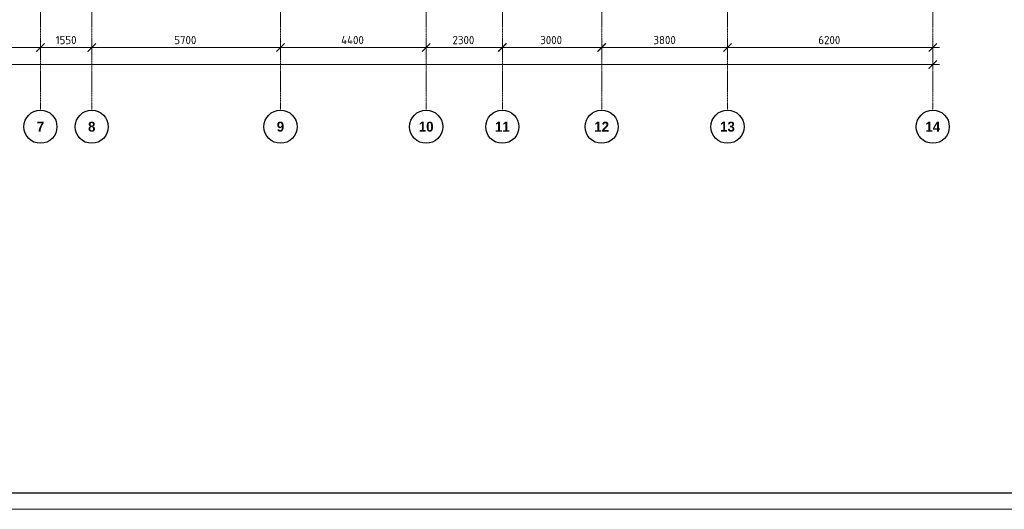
# Model space of a CAD drawing. Header units: millimetres. Extents: x 349531 to 1063351, y -131924 to 96186.
# Tile 202 of 228: x 997233 to 1026970, y 18157 to 32929. Entities that reach past the tile are written whole.
import ezdxf

# ---------------------------------------------------------------- set-up
doc = ezdxf.new("R2010")
doc.units = ezdxf.units.MM
doc.linetypes.add('______5', pattern=[1100, 800, -100, 100, -100])
doc.linetypes.add('осевая', pattern=[50.8, 31.75, -6.35, 6.35, -6.35])
for name, color, linetype, lineweight in [('Оси', 40, '______5', 18), ('РАЗМЕРЫ', 1, 'Continuous', 9), ('ТОНКИЕ', 7, 'Continuous', 9)]:
    doc.layers.add(name, color=color, linetype=linetype, lineweight=lineweight)
doc.layers.add('ТОЛСТЫЕ_ОСНОВНЫЕ', color=6, linetype='Continuous')
doc.styles.add('Century Gothic', font='GOTHIC.TTF')
doc.styles.add('GOST-2.304_Type-B', font='GOST_Common.ttf')
doc.dimstyles.new('СПДС', dxfattribs={"dimscale": 100, "dimtxt": 2.5, "dimasz": 2.5, "dimexe": 1.25, "dimexo": 0, "dimtad": 1, "dimdec": 0, "dimtxsty": 'GOST-2.304_Type-B', "dimblk": 'ARCHTICK', "dimcen": 2.5, "dimdle": 2, "dimadec": 0, "dimazin": 2, "dimtfac": 0.75, "dimtdec": 0, "dimtmove": 1, "dimatfit": 3, "dimfxl": 1, "dimtolj": 1, "dimarcsym": 1})

# ---------------------------------------------------------------- blocks, each defined once
blk = doc.blocks.new('*U1379')
at = {"layer": 'ТОЛСТЫЕ_ОСНОВНЫЕ', "color": 6}
blk.add_lwpolyline([(20, 5), (886, 5), (886, 415), (20, 415)], close=True, dxfattribs=at)
at = {"layer": 'ТОНКИЕ'}
blk.add_lwpolyline([(0, 0), (891, 0), (891, 420), (0, 420)], close=True, dxfattribs=at)
blk = doc.blocks.new('_ArchTick')
at = {"color": 0, "linetype": 'ByBlock', "const_width": 0.15}
blk.add_lwpolyline([(-0.5, -0.5), (0.5, 0.5)], dxfattribs=at)
blk = doc.blocks.new('*D1694')
at = {"color": 0, "lineweight": -2, "transparency": 16777216}
for p, q in [((983646, -19381), (983646, -19256)), ((1030446, -19495), (1030446, -19256)), ((983446, -19381), (1030646, -19381))]:
    blk.add_line(p, q, dxfattribs=at)
at = {"layer": 'DEFPOINTS', "color": 0, "transparency": 16777216}
for p in [(983646, -19381), (1030446, -19381), (1030446, -19495)]:
    blk.add_point(p, dxfattribs=at)
at = {"color": 0, "lineweight": -2, "transparency": 16777216, "xscale": 250, "yscale": 250, "zscale": 250, "rotation": 180}
blk.add_blockref('_ArchTick', (983646, -19381), dxfattribs=at)
at = {"color": 0, "lineweight": -2, "transparency": 16777216, "xscale": 250, "yscale": 250, "zscale": 250}
blk.add_blockref('_ArchTick', (1030446, -19381), dxfattribs=at)
at = {"color": 0, "transparency": 16777216, "insert": (1001863, -19270), "char_height": 250, "width": 104166.67, "attachment_point": 5, "style": 'GOST-2.304_Type-B'}
blk.add_mtext('\\A1;46800', dxfattribs=at)
blk = doc.blocks.new('NSY101')
at = {"color": 0, "linetype": 'ByBlock', "lineweight": -2}
blk.add_circle((0, 0), 50, dxfattribs=at)
blk = doc.blocks.new('СЛОЖНЫЙ_ОБЪЕКТ_34')
at = {"layer": 'Оси', "color": 16, "linetype": 'Continuous', "lineweight": 25, "transparency": 33554687, "xscale": 9.999999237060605, "yscale": 9.999999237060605, "zscale": 9.999999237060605}
blk.add_blockref('NSY101', (24563, -43009), dxfattribs=at)
at = {"layer": 'Оси', "color": 16, "linetype": 'Continuous', "lineweight": 25, "transparency": 33554687, "insert": (24563, -43009), "char_height": 300, "width": 385, "attachment_point": 5, "style": 'Century Gothic'}
blk.add_mtext('\\A1;{\\fCentury Gothic|i0|b1;\\H300.000000;\\W1.000000;\\C16;7}\\P', dxfattribs=at)
blk = doc.blocks.new('СЛОЖНЫЙ_ОБЪЕКТ_35')
at = {"layer": 'Оси', "color": 16, "linetype": 'Continuous', "lineweight": 25, "transparency": 33554687, "xscale": 9.999999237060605, "yscale": 9.999999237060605, "zscale": 9.999999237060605}
blk.add_blockref('NSY101', (26113, -43009), dxfattribs=at)
at = {"layer": 'Оси', "color": 16, "linetype": 'Continuous', "lineweight": 25, "transparency": 33554687, "insert": (26113, -43009), "char_height": 300, "width": 385, "attachment_point": 5, "style": 'Century Gothic'}
blk.add_mtext('\\A1;{\\fCentury Gothic|i0|b1;\\H300.000000;\\W1.000000;\\C16;8}\\P', dxfattribs=at)
blk = doc.blocks.new('СЛОЖНЫЙ_ОБЪЕКТ_36')
at = {"layer": 'Оси', "color": 16, "linetype": 'Continuous', "lineweight": 25, "transparency": 33554687, "xscale": 9.999999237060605, "yscale": 9.999999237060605, "zscale": 9.999999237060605}
blk.add_blockref('NSY101', (31813, -43009), dxfattribs=at)
at = {"layer": 'Оси', "color": 16, "linetype": 'Continuous', "lineweight": 25, "transparency": 33554687, "insert": (31813, -43009), "char_height": 300, "width": 385, "attachment_point": 5, "style": 'Century Gothic'}
blk.add_mtext('\\A1;{\\fCentury Gothic|i0|b1;\\H300.000000;\\W1.000000;\\C16;9}\\P', dxfattribs=at)
blk = doc.blocks.new('СЛОЖНЫЙ_ОБЪЕКТ_37')
at = {"layer": 'Оси', "color": 16, "linetype": 'Continuous', "lineweight": 25, "transparency": 33554687, "xscale": 9.999999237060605, "yscale": 9.999999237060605, "zscale": 9.999999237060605}
blk.add_blockref('NSY101', (36213, -43009), dxfattribs=at)
at = {"layer": 'Оси', "color": 16, "linetype": 'Continuous', "lineweight": 25, "transparency": 33554687, "insert": (36213, -43009), "char_height": 300, "width": 620, "attachment_point": 5, "style": 'Century Gothic'}
blk.add_mtext('\\A1;{\\fCentury Gothic|i0|b1;\\H300.000000;\\W1.000000;\\C16;10}\\P', dxfattribs=at)
blk = doc.blocks.new('СЛОЖНЫЙ_ОБЪЕКТ_38')
at = {"layer": 'Оси', "color": 16, "linetype": 'Continuous', "lineweight": 25, "transparency": 33554687, "xscale": 9.999999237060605, "yscale": 9.999999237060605, "zscale": 9.999999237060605}
blk.add_blockref('NSY101', (38513, -43009), dxfattribs=at)
at = {"layer": 'Оси', "color": 16, "linetype": 'Continuous', "lineweight": 25, "transparency": 33554687, "insert": (38513, -43009), "char_height": 300, "width": 620, "attachment_point": 5, "style": 'Century Gothic'}
blk.add_mtext('\\A1;{\\fCentury Gothic|i0|b1;\\H300.000000;\\W1.000000;\\C16;11}\\P', dxfattribs=at)
blk = doc.blocks.new('СЛОЖНЫЙ_ОБЪЕКТ_39')
at = {"layer": 'Оси', "color": 16, "linetype": 'Continuous', "lineweight": 25, "transparency": 33554687, "xscale": 9.999999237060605, "yscale": 9.999999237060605, "zscale": 9.999999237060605}
blk.add_blockref('NSY101', (41513, -43009), dxfattribs=at)
at = {"layer": 'Оси', "color": 16, "linetype": 'Continuous', "lineweight": 25, "transparency": 33554687, "insert": (41513, -43009), "char_height": 300, "width": 620, "attachment_point": 5, "style": 'Century Gothic'}
blk.add_mtext('\\A1;{\\fCentury Gothic|i0|b1;\\H300.000000;\\W1.000000;\\C16;12}\\P', dxfattribs=at)
blk = doc.blocks.new('СЛОЖНЫЙ_ОБЪЕКТ_40')
at = {"layer": 'Оси', "color": 16, "linetype": 'Continuous', "lineweight": 25, "transparency": 33554687, "xscale": 9.999999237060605, "yscale": 9.999999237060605, "zscale": 9.999999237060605}
blk.add_blockref('NSY101', (45313, -43009), dxfattribs=at)
at = {"layer": 'Оси', "color": 16, "linetype": 'Continuous', "lineweight": 25, "transparency": 33554687, "insert": (45313, -43009), "char_height": 300, "width": 620, "attachment_point": 5, "style": 'Century Gothic'}
blk.add_mtext('\\A1;{\\fCentury Gothic|i0|b1;\\H300.000000;\\W1.000000;\\C16;13}\\P', dxfattribs=at)
blk = doc.blocks.new('СЛОЖНЫЙ_ОБЪЕКТ_41')
at = {"layer": 'Оси', "color": 16, "linetype": 'Continuous', "lineweight": 25, "transparency": 33554687, "xscale": 9.999999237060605, "yscale": 9.999999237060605, "zscale": 9.999999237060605}
blk.add_blockref('NSY101', (51513, -43009), dxfattribs=at)
at = {"layer": 'Оси', "color": 16, "linetype": 'Continuous', "lineweight": 25, "transparency": 33554687, "insert": (51513, -43009), "char_height": 300, "width": 620, "attachment_point": 5, "style": 'Century Gothic'}
blk.add_mtext('\\A1;{\\fCentury Gothic|i0|b1;\\H300.000000;\\W1.000000;\\C16;14}\\P', dxfattribs=at)
blk = doc.blocks.new('*D1684')
at = {"color": 0, "lineweight": -2, "transparency": 16777216}
for p, q in [((1000246, -18864), (1003696, -18864)), ((1000446, -18864), (1000446, -18739)), ((1003496, -18864), (1003496, -18739))]:
    blk.add_line(p, q, dxfattribs=at)
at = {"layer": 'DEFPOINTS', "color": 0, "transparency": 16777216}
for p in [(1000446, -18864), (1003496, -18864), (1003496, -18864)]:
    blk.add_point(p, dxfattribs=at)
at = {"color": 0, "lineweight": -2, "transparency": 16777216, "xscale": 250, "yscale": 250, "zscale": 250, "rotation": 180}
blk.add_blockref('_ArchTick', (1000446, -18864), dxfattribs=at)
at = {"color": 0, "lineweight": -2, "transparency": 16777216, "xscale": 250, "yscale": 250, "zscale": 250}
blk.add_blockref('_ArchTick', (1003496, -18864), dxfattribs=at)
at = {"color": 0, "transparency": 16777216, "insert": (1001945, -18639), "char_height": 250, "width": 83333.33, "attachment_point": 5, "style": 'GOST-2.304_Type-B'}
blk.add_mtext('\\A1;3050', dxfattribs=at)
blk = doc.blocks.new('*D1685')
at = {"color": 0, "lineweight": -2, "transparency": 16777216}
for p, q in [((1003296, -18864), (1005246, -18864)), ((1003496, -18864), (1003496, -18739)), ((1005046, -18864), (1005046, -18739))]:
    blk.add_line(p, q, dxfattribs=at)
at = {"layer": 'DEFPOINTS', "color": 0, "transparency": 16777216}
for p in [(1003496, -18864), (1005046, -18864), (1005046, -18864)]:
    blk.add_point(p, dxfattribs=at)
at = {"color": 0, "lineweight": -2, "transparency": 16777216, "xscale": 250, "yscale": 250, "zscale": 250, "rotation": 180}
blk.add_blockref('_ArchTick', (1003496, -18864), dxfattribs=at)
at = {"color": 0, "lineweight": -2, "transparency": 16777216, "xscale": 250, "yscale": 250, "zscale": 250}
blk.add_blockref('_ArchTick', (1005046, -18864), dxfattribs=at)
at = {"color": 0, "transparency": 16777216, "insert": (1004271, -18639), "char_height": 250, "width": 83333.33, "attachment_point": 5, "style": 'GOST-2.304_Type-B'}
blk.add_mtext('\\A1;1550', dxfattribs=at)
blk = doc.blocks.new('*D1686')
at = {"color": 0, "lineweight": -2, "transparency": 16777216}
for p, q in [((1004846, -18864), (1010946, -18864)), ((1005046, -18864), (1005046, -18739)), ((1010746, -18864), (1010746, -18739))]:
    blk.add_line(p, q, dxfattribs=at)
at = {"layer": 'DEFPOINTS', "color": 0, "transparency": 16777216}
for p in [(1005046, -18864), (1010746, -18864), (1010746, -18864)]:
    blk.add_point(p, dxfattribs=at)
at = {"color": 0, "lineweight": -2, "transparency": 16777216, "xscale": 250, "yscale": 250, "zscale": 250, "rotation": 180}
blk.add_blockref('_ArchTick', (1005046, -18864), dxfattribs=at)
at = {"color": 0, "lineweight": -2, "transparency": 16777216, "xscale": 250, "yscale": 250, "zscale": 250}
blk.add_blockref('_ArchTick', (1010746, -18864), dxfattribs=at)
at = {"color": 0, "transparency": 16777216, "insert": (1007870, -18639), "char_height": 250, "width": 83333.33, "attachment_point": 5, "style": 'GOST-2.304_Type-B'}
blk.add_mtext('\\A1;5700', dxfattribs=at)
blk = doc.blocks.new('*D1687')
at = {"color": 0, "lineweight": -2, "transparency": 16777216}
for p, q in [((1010546, -18864), (1015346, -18864)), ((1010746, -18864), (1010746, -18739)), ((1015146, -18864), (1015146, -18739))]:
    blk.add_line(p, q, dxfattribs=at)
at = {"layer": 'DEFPOINTS', "color": 0, "transparency": 16777216}
for p in [(1010746, -18864), (1015146, -18864), (1015146, -18864)]:
    blk.add_point(p, dxfattribs=at)
at = {"color": 0, "lineweight": -2, "transparency": 16777216, "xscale": 250, "yscale": 250, "zscale": 250, "rotation": 180}
blk.add_blockref('_ArchTick', (1010746, -18864), dxfattribs=at)
at = {"color": 0, "lineweight": -2, "transparency": 16777216, "xscale": 250, "yscale": 250, "zscale": 250}
blk.add_blockref('_ArchTick', (1015146, -18864), dxfattribs=at)
at = {"color": 0, "transparency": 16777216, "insert": (1012920, -18639), "char_height": 250, "width": 83333.33, "attachment_point": 5, "style": 'GOST-2.304_Type-B'}
blk.add_mtext('\\A1;4400', dxfattribs=at)
blk = doc.blocks.new('*D1688')
at = {"color": 0, "lineweight": -2, "transparency": 16777216}
for p, q in [((1014946, -18864), (1017646, -18864)), ((1015146, -18864), (1015146, -18739)), ((1017446, -18864), (1017446, -18739))]:
    blk.add_line(p, q, dxfattribs=at)
at = {"layer": 'DEFPOINTS', "color": 0, "transparency": 16777216}
for p in [(1015146, -18864), (1017446, -18864), (1017446, -18864)]:
    blk.add_point(p, dxfattribs=at)
at = {"color": 0, "lineweight": -2, "transparency": 16777216, "xscale": 250, "yscale": 250, "zscale": 250, "rotation": 180}
blk.add_blockref('_ArchTick', (1015146, -18864), dxfattribs=at)
at = {"color": 0, "lineweight": -2, "transparency": 16777216, "xscale": 250, "yscale": 250, "zscale": 250}
blk.add_blockref('_ArchTick', (1017446, -18864), dxfattribs=at)
at = {"color": 0, "transparency": 16777216, "insert": (1016270, -18639), "char_height": 250, "width": 83333.33, "attachment_point": 5, "style": 'GOST-2.304_Type-B'}
blk.add_mtext('\\A1;2300', dxfattribs=at)
blk = doc.blocks.new('*D1689')
at = {"color": 0, "lineweight": -2, "transparency": 16777216}
for p, q in [((1017246, -18864), (1020646, -18864)), ((1017446, -18864), (1017446, -18739)), ((1020446, -18864), (1020446, -18739))]:
    blk.add_line(p, q, dxfattribs=at)
at = {"layer": 'DEFPOINTS', "color": 0, "transparency": 16777216}
for p in [(1017446, -18864), (1020446, -18864), (1020446, -18864)]:
    blk.add_point(p, dxfattribs=at)
at = {"color": 0, "lineweight": -2, "transparency": 16777216, "xscale": 250, "yscale": 250, "zscale": 250, "rotation": 180}
blk.add_blockref('_ArchTick', (1017446, -18864), dxfattribs=at)
at = {"color": 0, "lineweight": -2, "transparency": 16777216, "xscale": 250, "yscale": 250, "zscale": 250}
blk.add_blockref('_ArchTick', (1020446, -18864), dxfattribs=at)
at = {"color": 0, "transparency": 16777216, "insert": (1018920, -18639), "char_height": 250, "width": 83333.33, "attachment_point": 5, "style": 'GOST-2.304_Type-B'}
blk.add_mtext('\\A1;3000', dxfattribs=at)
blk = doc.blocks.new('*D1690')
at = {"color": 0, "lineweight": -2, "transparency": 16777216}
for p, q in [((1020246, -18864), (1024446, -18864)), ((1020446, -18864), (1020446, -18739)), ((1024246, -18864), (1024246, -18739))]:
    blk.add_line(p, q, dxfattribs=at)
at = {"layer": 'DEFPOINTS', "color": 0, "transparency": 16777216}
for p in [(1020446, -18864), (1024246, -18864), (1024246, -18864)]:
    blk.add_point(p, dxfattribs=at)
at = {"color": 0, "lineweight": -2, "transparency": 16777216, "xscale": 250, "yscale": 250, "zscale": 250, "rotation": 180}
blk.add_blockref('_ArchTick', (1020446, -18864), dxfattribs=at)
at = {"color": 0, "lineweight": -2, "transparency": 16777216, "xscale": 250, "yscale": 250, "zscale": 250}
blk.add_blockref('_ArchTick', (1024246, -18864), dxfattribs=at)
at = {"color": 0, "transparency": 16777216, "insert": (1022346, -18639), "char_height": 250, "width": 83333.33, "attachment_point": 5, "style": 'GOST-2.304_Type-B'}
blk.add_mtext('\\A1;3800', dxfattribs=at)
blk = doc.blocks.new('*D1691')
at = {"color": 0, "lineweight": -2, "transparency": 16777216}
for p, q in [((1024046, -18864), (1030646, -18864)), ((1024246, -18864), (1024246, -18739)), ((1030446, -18864), (1030446, -18739))]:
    blk.add_line(p, q, dxfattribs=at)
at = {"layer": 'DEFPOINTS', "color": 0, "transparency": 16777216}
for p in [(1024246, -18864), (1030446, -18864), (1030446, -18864)]:
    blk.add_point(p, dxfattribs=at)
at = {"color": 0, "lineweight": -2, "transparency": 16777216, "xscale": 250, "yscale": 250, "zscale": 250, "rotation": 180}
blk.add_blockref('_ArchTick', (1024246, -18864), dxfattribs=at)
at = {"color": 0, "lineweight": -2, "transparency": 16777216, "xscale": 250, "yscale": 250, "zscale": 250}
blk.add_blockref('_ArchTick', (1030446, -18864), dxfattribs=at)
at = {"color": 0, "transparency": 16777216, "insert": (1027320, -18639), "char_height": 250, "width": 83333.33, "attachment_point": 5, "style": 'GOST-2.304_Type-B'}
blk.add_mtext('\\A1;6200', dxfattribs=at)
blk = doc.blocks.new('оси2')
at = {"layer": 'Оси', "color": 16, "linetype": 'осевая', "lineweight": 0, "transparency": 33554687}
for p, q in [((1003495.5, 5465.4), (1003495.5, -20739.3)), ((1005045.5, 5465.4), (1005045.5, -20739.3)), ((1010745.5, 5465.4), (1010745.5, -20739.3)), ((1015145.5, 5465.4), (1015145.5, -20739.3)), ((1017445.5, 5465.4), (1017445.5, -20739.3)), ((1020445.5, 5465.4), (1020445.5, -20739.3)), ((1024245.5, 5465.4), (1024245.5, -20739.3)), ((1030445.5, 5465.4), (1030445.5, -20739.3))]:
    blk.add_line(p, q, dxfattribs=at)
at = {"layer": 'Оси', "color": 16, "linetype": 'Continuous', "lineweight": 25, "transparency": 33554687}
for name in ['СЛОЖНЫЙ_ОБЪЕКТ_34', 'СЛОЖНЫЙ_ОБЪЕКТ_35', 'СЛОЖНЫЙ_ОБЪЕКТ_36', 'СЛОЖНЫЙ_ОБЪЕКТ_37', 'СЛОЖНЫЙ_ОБЪЕКТ_38', 'СЛОЖНЫЙ_ОБЪЕКТ_39', 'СЛОЖНЫЙ_ОБЪЕКТ_40', 'СЛОЖНЫЙ_ОБЪЕКТ_41']:
    blk.add_blockref(name, (978932, 21754.4), dxfattribs=at)
for base, p1, p2, picture, middle in [((1003495.5, -18864.1), (1000445.5, -18864.1), (1003495.5, -18864.1), '*D1684', (1001945.4, -18864.1)), ((1005045.5, -18864.1), (1003495.5, -18864.1), (1005045.5, -18864.1), '*D1685', (1004270.5, -18864.1)), ((1010745.5, -18864.1), (1005045.5, -18864.1), (1010745.5, -18864.1), '*D1686', (1007870.4, -18864.1)), ((1015145.5, -18864.1), (1010745.5, -18864.1), (1015145.5, -18864.1), '*D1687', (1012920.4, -18864.1)), ((1017445.5, -18864.1), (1015145.5, -18864.1), (1017445.5, -18864.1), '*D1688', (1016270.4, -18864.1)), ((1020445.5, -18864.1), (1017445.5, -18864.1), (1020445.5, -18864.1), '*D1689', (1018920.4, -18864.1)), ((1024245.5, -18864.1), (1020445.5, -18864.1), (1024245.5, -18864.1), '*D1690', (1022345.5, -18864.1)), ((1030445.5, -18864.1), (1024245.5, -18864.1), (1030445.5, -18864.1), '*D1691', (1027320.4, -18864.1)), ((1030445.5, -19380.9), (983645.5, -19380.9), (1030445.5, -19495.3), '*D1694', (1001863, -19495.3))]:
    dim = blk.add_linear_dim(base=base, p1=p1, p2=p2, dimstyle='СПДС', override={"dimgap": 1})
    dim.commit()
    dim.dimension.update_dxf_attribs({"geometry": picture, "text_midpoint": middle, "dimtype": 160})

msp = doc.modelspace()

# ---------------------------------------------------------------- block references
at = {"xscale": 100, "yscale": 100, "zscale": 100}
msp.add_blockref('*U1379', (968870.1, 18156.9), dxfattribs=at)
at = {"layer": 'РАЗМЕРЫ'}
msp.add_blockref('оси2', (-5636.2, 50954.2, -360), dxfattribs=at)

doc.saveas('drawing.dxf')
